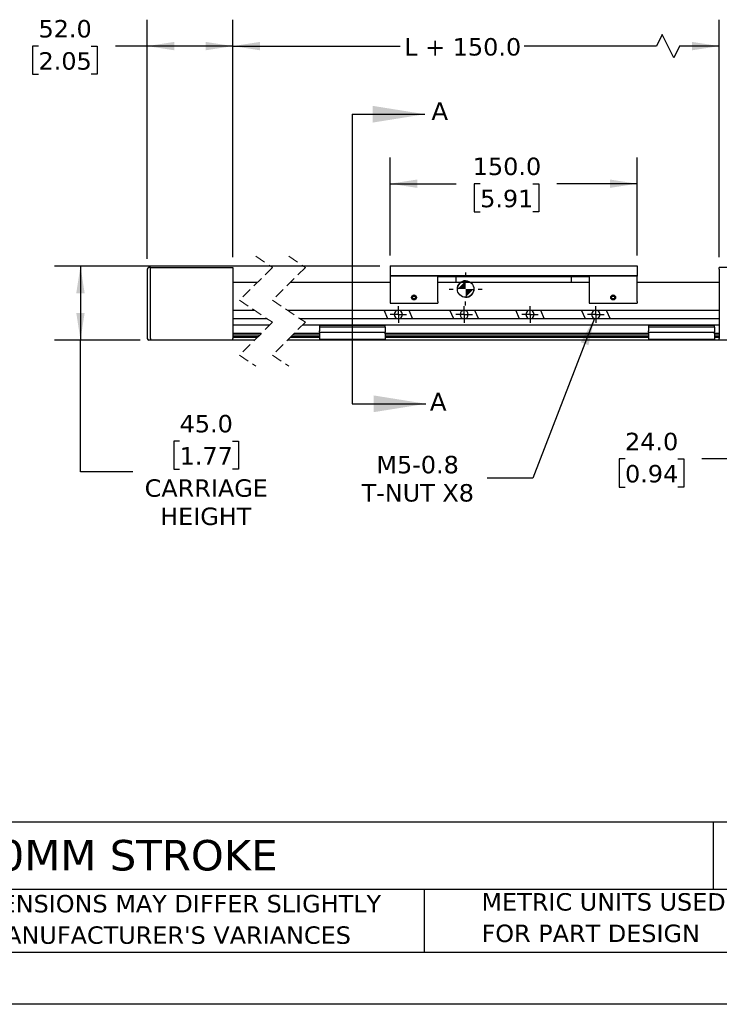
# Model space of a CAD drawing. Header units: millimetres. Extents: x 0 to 1397, y 0 to 1080.
# Tile 3 of 7: x 357 to 782, y 0 to 598. Entities that reach past the tile are written whole.
import ezdxf

# ---------------------------------------------------------------- set-up
doc = ezdxf.new("R2010")
doc.units = ezdxf.units.MM
doc.header["$LTSCALE"] = 5
for name, pattern in [('SLD-Center', [19.05, 15.24, -1.27, 1.27, -1.27]), ('SLD-Dashed', [1.905, 1.27, -0.635]), ('SLD-Solid', [0])]:
    doc.linetypes.add(name, pattern=pattern)
doc.layers.add('CENTER', color=40, linetype='SLD-Center')
doc.layers.add('HATCH', color=6, linetype='SLD-Solid')
doc.layers.add('DIMENSIONS', color=140, linetype='SLD-Solid', lineweight=25)
doc.layers.add('TEXT', color=140, linetype='SLD-Solid', lineweight=25)
doc.styles.add('SLDTEXTSTYLE0', font='VERDANA.TTF')
doc.dimstyles.new('SLDDIMSTYLE0', dxfattribs={"dimtxt": 10.790039, "dimasz": 16.51, "dimexe": 0, "dimexo": 0.0625, "dimgap": 2.69751, "dimtad": 0, "dimtih": 1, "dimtoh": 1, "dimrnd": 1e-09, "dimzin": 4, "dimdsep": 46, "dimtxsty": 'SLDTEXTSTYLE0', "dimsah": 1, "dimcen": 0.09, "dimadec": 0, "dimazin": 1, "dimtfac": 1, "dimtofl": 0, "dimtmove": 0, "dimatfit": 3, "dimfxl": 0, "dimfrac": 2, "dimtolj": 1, "dimtzin": 12, "dimarcsym": 0})
doc.dimstyles.new('SLDDIMSTYLE1', dxfattribs={"dimtxt": 10.790039, "dimasz": 16.51, "dimexe": 0, "dimexo": 0.0625, "dimgap": 2.69751, "dimtad": 0, "dimtih": 1, "dimtoh": 1, "dimrnd": 1e-09, "dimzin": 12, "dimdsep": 46, "dimtxsty": 'SLDTEXTSTYLE0', "dimsah": 1, "dimcen": 0.09, "dimadec": 0, "dimazin": 3, "dimtfac": 1, "dimtofl": 0, "dimtmove": 0, "dimatfit": 3, "dimfxl": 0, "dimfrac": 2, "dimtolj": 1, "dimtzin": 12, "dimarcsym": 0})
doc.dimstyles.new('SLDDIMSTYLE2', dxfattribs={"dimtxt": 10.790039, "dimasz": 16.51, "dimexe": 0, "dimexo": 0.0625, "dimgap": 2.69751, "dimtad": 0, "dimtih": 1, "dimtoh": 1, "dimrnd": 1e-09, "dimzin": 4, "dimdsep": 46, "dimtxsty": 'SLDTEXTSTYLE0', "dimsah": 1, "dimcen": 0.09, "dimadec": 0, "dimazin": 1, "dimtfac": 1, "dimtmove": 0, "dimatfit": 0, "dimfxl": 0, "dimfrac": 2, "dimtolj": 1, "dimtzin": 12, "dimarcsym": 0})
doc.dimstyles.new('SLDDIMSTYLE4', dxfattribs={"dimtxt": 10.790039, "dimasz": 16.51, "dimexe": 0, "dimexo": 0.0625, "dimgap": 2.69751, "dimtad": 0, "dimtih": 1, "dimtoh": 1, "dimrnd": 1e-09, "dimzin": 12, "dimdsep": 46, "dimtxsty": 'SLDTEXTSTYLE0', "dimsah": 1, "dimcen": 0, "dimadec": 0, "dimazin": 3, "dimtfac": 1, "dimtofl": 0, "dimtmove": 0, "dimatfit": 3, "dimfxl": 0, "dimfrac": 2, "dimtolj": 1, "dimtzin": 12, "dimarcsym": 0})

# ---------------------------------------------------------------- blocks, each defined once
blk = doc.blocks.new('SW_SYMBOL_MOD_COM')
at = {"layer": 'TEXT', "color": 0}
for p, q in [((2500, 7500), (2500, 6250)), ((-2500, 2500), (-1250, 2500)), ((6250, 2500), (7500, 2500)), ((2500, -2500), (2500, -1250))]:
    blk.add_line(p, q, dxfattribs=at)
blk.add_circle((2500, 2500), 2500, dxfattribs=at)
for start, end in [(90, 180), (270, 0)]:
    blk.add_arc((2500, 2500), 2500, start, end, dxfattribs=at)
for points in [[(2500, 2500), (0, 2500), (2500, 5000)], [(2500, 2500), (5000, 2500), (2500, 0)]]:
    blk.add_solid(points, dxfattribs=at)
blk = doc.blocks.new('SW_NOTE_0_2')
at = {"layer": 'TEXT', "color": 0, "char_height": 10.5833, "attachment_point": 1, "style": 'SLDTEXTSTYLE0'}
for s, insert in [('PART DIMENSIONS MAY DIFFER SLIGHTLY ', (0, 13.44)), ("DUE TO MANUFACTURER'S VARIANCES", (0, -5.67))]:
    blk.add_mtext(s, dxfattribs=dict(at, insert=insert))
blk = doc.blocks.new('SW_NOTE_0_5')
at = {"layer": 'TEXT', "color": 0, "char_height": 10.5833, "attachment_point": 1, "style": 'SLDTEXTSTYLE0'}
for s, insert in [('METRIC UNITS USED ', (0, 13.44)), ('FOR PART DESIGN', (0, -5.67))]:
    blk.add_mtext(s, dxfattribs=dict(at, insert=insert))
blk = doc.blocks.new('_D')
at = {"layer": 'DIMENSIONS'}
for p, q in [((582.5, 454.9), (582.5, 514.43)), ((732.5, 454.9), (732.5, 514.43)), ((582.5, 498.55), (622.58, 498.55)), ((637.2, 498.55), (633.58, 498.55)), ((633.58, 498.55), (633.58, 481.41)), ((669.26, 498.55), (672.89, 498.55)), ((672.89, 498.55), (672.89, 481.41)), ((732.5, 498.55), (683.88, 498.55)), ((633.58, 481.41), (637.2, 481.41)), ((672.89, 481.41), (669.26, 481.41))]:
    blk.add_line(p, q, dxfattribs=at)
for points in [[(582.5, 498.55), (599.01, 496.01), (599.01, 501.09)], [(732.5, 498.55), (715.99, 501.09), (715.99, 496.01)]]:
    blk.add_solid(points, dxfattribs=at)
at = {"layer": 'DIMENSIONS', "char_height": 10.583, "attachment_point": 1, "style": 'SLDTEXTSTYLE0'}
for s, insert in [('150.0', (632.71, 514.41)), ('5.91', (637.2, 494.85))]:
    blk.add_mtext(s, dxfattribs=dict(at, insert=insert))
blk = doc.blocks.new('_D_1')
at = {"layer": 'DIMENSIONS'}
for p, q in [((486.92, 453.9), (486.92, 598.02)), ((782.5, 453.9), (782.5, 598.02)), ((747.8, 589.2), (744.28, 582.15)), ((754.86, 575.09), (747.8, 589.2)), ((486.92, 582.15), (588.65, 582.15)), ((744.28, 582.15), (663.85, 582.15)), ((758.39, 582.15), (754.86, 575.09)), ((782.5, 582.15), (758.39, 582.15))]:
    blk.add_line(p, q, dxfattribs=at)
for points in [[(486.92, 582.15), (503.43, 579.61), (503.43, 584.69)], [(782.5, 582.15), (765.99, 584.69), (765.99, 579.61)]]:
    blk.add_solid(points, dxfattribs=at)
at = {"layer": 'DIMENSIONS', "insert": (591.07, 587.01), "char_height": 10.583, "attachment_point": 1, "style": 'SLDTEXTSTYLE0'}
blk.add_mtext('L + 150.0', dxfattribs=at)
blk = doc.blocks.new('_D_3')
at = {"layer": 'DIMENSIONS'}
for p, q in [((434.92, 452.9), (434.92, 598.02)), ((486.92, 453.9), (486.92, 598.02)), ((368.89, 582.15), (365.26, 582.15)), ((365.26, 582.15), (365.26, 565)), ((400.95, 582.15), (404.57, 582.15)), ((404.57, 582.15), (404.57, 565)), ((434.92, 582.15), (415.57, 582.15)), ((486.92, 582.15), (434.92, 582.15)), ((365.26, 565), (368.89, 565)), ((404.57, 565), (400.95, 565))]:
    blk.add_line(p, q, dxfattribs=at)
for points in [[(434.92, 582.15), (451.43, 579.61), (451.43, 584.69)], [(486.92, 582.15), (470.41, 584.69), (470.41, 579.61)]]:
    blk.add_solid(points, dxfattribs=at)
at = {"layer": 'DIMENSIONS', "char_height": 10.583, "attachment_point": 1, "style": 'SLDTEXTSTYLE0'}
for s, insert in [('52.0', (368.89, 598)), ('2.05', (368.89, 578.44))]:
    blk.add_mtext(s, dxfattribs=dict(at, insert=insert))
blk = doc.blocks.new('_D_6')
at = {"layer": 'DIMENSIONS'}
for p, q in [((576.15, 448.55), (378.49, 448.55)), ((394.36, 448.55), (394.36, 403.55)), ((430.57, 403.55), (378.49, 403.55)), ((394.36, 323.55), (394.36, 403.55)), ((454.62, 342.22), (451, 342.22)), ((451, 342.22), (451, 325.07)), ((486.69, 342.22), (490.31, 342.22)), ((490.31, 342.22), (490.31, 325.07)), ((426.11, 323.55), (394.36, 323.55)), ((451, 325.07), (454.62, 325.07)), ((490.31, 325.07), (486.69, 325.07))]:
    blk.add_line(p, q, dxfattribs=at)
for points in [[(394.36, 448.55), (391.82, 432.04), (396.9, 432.04)], [(394.36, 403.55), (396.9, 420.06), (391.82, 420.06)]]:
    blk.add_solid(points, dxfattribs=at)
at = {"layer": 'DIMENSIONS', "char_height": 10.583, "attachment_point": 1, "style": 'SLDTEXTSTYLE0'}
for s, insert in [('45.0', (454.62, 358.08)), ('1.77', (454.62, 338.51)), ('CARRIAGE', (433.36, 318.95)), ('HEIGHT', (442.79, 301.8))]:
    blk.add_mtext(s, dxfattribs=dict(at, insert=insert))
blk = doc.blocks.new('_D_7')
at = {"layer": 'DIMENSIONS'}
for p, q in [((810.5, 412.66), (810.5, 315.51)), ((834.5, 398.21), (834.5, 315.51)), ((725.23, 331.38), (721.61, 331.38)), ((721.61, 331.38), (721.61, 314.23)), ((757.3, 331.38), (760.92, 331.38)), ((760.92, 331.38), (760.92, 314.23)), ((810.5, 331.38), (771.92, 331.38)), ((834.5, 331.38), (866.25, 331.38)), ((721.61, 314.23), (725.23, 314.23)), ((760.92, 314.23), (757.3, 314.23))]:
    blk.add_line(p, q, dxfattribs=at)
for points in [[(810.5, 331.38), (793.99, 333.92), (793.99, 328.84)], [(834.5, 331.38), (851.01, 328.84), (851.01, 333.92)]]:
    blk.add_solid(points, dxfattribs=at)
at = {"layer": 'DIMENSIONS', "char_height": 10.583, "attachment_point": 1, "style": 'SLDTEXTSTYLE0'}
for s, insert in [('24.0', (725.23, 347.24)), ('0.94', (725.23, 327.68))]:
    blk.add_mtext(s, dxfattribs=dict(at, insert=insert))
blk = doc.blocks.new('_D_9')
at = {"layer": 'DIMENSIONS'}
for p, q in [((706.6, 416.72), (669.21, 319.75)), ((669.21, 319.75), (641.43, 319.75))]:
    blk.add_line(p, q, dxfattribs=at)
blk.add_solid([(706.6, 416.72), (698.29, 402.23), (703.03, 400.4)], dxfattribs=at)
at = {"layer": 'DIMENSIONS', "char_height": 10.583, "attachment_point": 1, "style": 'SLDTEXTSTYLE0'}
for s, insert in [('M5-0.8', (574.16, 333.19)), ('T-NUT X8', (565.19, 316.04))]:
    blk.add_mtext(s, dxfattribs=dict(at, insert=insert))
blk = doc.blocks.new('SW_CENTERMARKSYMBOL_0')
at = {"layer": 'CENTER', "color": 0}
for p, q in [((-2.54, 0), (-5.04, 0)), ((0, 0), (-2.54, 0)), ((0, 2.54), (0, 5.04)), ((0, 0), (0, 2.54)), ((0, 0), (0, -2.54)), ((0, 0), (2.54, 0)), ((2.54, 0), (5.04, 0)), ((0, -2.54), (0, -5.04))]:
    blk.add_line(p, q, dxfattribs=at)
blk = doc.blocks.new('SW_CENTERMARKSYMBOL_1')
at = {"layer": 'CENTER', "color": 0}
for p, q in [((-2.54, 0), (-5.04, 0)), ((0, 0), (-2.54, 0)), ((0, 2.54), (0, 5.04)), ((0, 0), (0, 2.54)), ((0, 0), (0, -2.54)), ((0, 0), (2.54, 0)), ((2.54, 0), (5.04, 0)), ((0, -2.54), (0, -5.04))]:
    blk.add_line(p, q, dxfattribs=at)
blk = doc.blocks.new('SW_CENTERMARKSYMBOL_2')
at = {"layer": 'CENTER', "color": 0}
for p, q in [((-2.54, 0), (-5.04, 0)), ((0, 0), (-2.54, 0)), ((0, 2.54), (0, 5.04)), ((0, 0), (0, 2.54)), ((0, 0), (0, -2.54)), ((0, 0), (2.54, 0)), ((2.54, 0), (5.04, 0)), ((0, -2.54), (0, -5.04))]:
    blk.add_line(p, q, dxfattribs=at)
blk = doc.blocks.new('SW_CENTERMARKSYMBOL_3')
at = {"layer": 'CENTER', "color": 0}
for p, q in [((-2.54, 0), (-5.04, 0)), ((0, 0), (-2.54, 0)), ((0, 2.54), (0, 5.04)), ((0, 0), (0, 2.54)), ((0, 0), (0, -2.54)), ((0, 0), (2.54, 0)), ((2.54, 0), (5.04, 0)), ((0, -2.54), (0, -5.04))]:
    blk.add_line(p, q, dxfattribs=at)

msp = doc.modelspace()

# ---------------------------------------------------------------- linework, layer by layer
at = {"color": 7, "linetype": 'SLD-Dashed', "lineweight": 18}
for p, q in [((500.997, 454.43), (510.997, 447.742)), ((520.997, 454.43), (530.997, 447.742)), ((510.997, 447.742), (490.997, 427.742)), ((530.997, 447.742), (510.997, 427.742)), ((490.997, 427.742), (510.997, 414.367)), ((510.997, 427.742), (530.997, 414.367)), ((510.997, 414.367), (490.997, 394.367)), ((530.997, 414.367), (510.997, 394.367)), ((490.997, 394.367), (500.997, 387.68)), ((510.997, 394.367), (520.997, 387.68))]:
    msp.add_line(p, q, dxfattribs=at)
for p, q in [((434.919, 446.554), (434.919, 404.555)), ((436.919, 447.554), (435.919, 447.554)), ((436.919, 447.555), (486.919, 447.555)), ((436.919, 446.555), (436.919, 447.555)), ((436.919, 404.555), (436.919, 446.555)), ((486.919, 447.555), (486.919, 446.555)), ((486.919, 446.555), (486.919, 404.555)), ((582.498, 448.555), (582.498, 442.555)), ((582.498, 448.555), (732.498, 448.555)), ((732.498, 448.555), (732.498, 442.555)), ((782.498, 446.555), (782.498, 447.555)), ((832.498, 447.555), (782.498, 447.555)), ((782.498, 446.555), (782.498, 404.555)), ((501.81, 438.555), (486.919, 438.555)), ((582.498, 438.555), (521.81, 438.555)), ((732.498, 442.555), (582.498, 442.555)), ((582.498, 442.555), (582.498, 442.355)), ((611.498, 442.355), (582.498, 442.355)), ((582.498, 442.355), (582.498, 441.355)), ((582.498, 441.355), (582.498, 427.055)), ((583.998, 442.355), (583.998, 442.555)), ((609.998, 442.355), (609.998, 442.555)), ((611.498, 441.355), (611.498, 442.355)), ((611.498, 442.255), (703.498, 442.255)), ((611.498, 427.055), (611.498, 441.355)), ((703.498, 438.555), (611.498, 438.555)), ((622.498, 442.255), (622.498, 438.555)), ((692.498, 442.255), (692.498, 438.555)), ((703.498, 442.355), (703.498, 441.355)), ((732.498, 442.355), (703.498, 442.355)), ((703.498, 441.355), (703.498, 427.055)), ((704.998, 442.355), (704.998, 442.555)), ((730.998, 442.355), (730.998, 442.555)), ((732.498, 442.555), (732.498, 442.355)), ((732.498, 441.355), (732.498, 442.355)), ((732.498, 427.055), (732.498, 441.355)), ((782.498, 438.555), (732.498, 438.555)), ((582.498, 427.055), (582.498, 426.055)), ((582.498, 426.055), (611.498, 426.055)), ((595.998, 429.455), (596.498, 430.321)), ((596.498, 428.589), (595.998, 429.455)), ((596.498, 430.321), (597.498, 430.321)), ((597.498, 428.589), (596.498, 428.589)), ((597.498, 430.321), (597.998, 429.455)), ((597.998, 429.455), (597.498, 428.589)), ((611.498, 427.055), (611.498, 426.055)), ((703.498, 427.055), (703.498, 426.055)), ((703.498, 426.055), (732.498, 426.055)), ((716.998, 429.455), (717.498, 430.321)), ((717.498, 428.589), (716.998, 429.455)), ((717.498, 430.321), (718.498, 430.321)), ((718.498, 428.589), (717.498, 428.589)), ((718.498, 430.321), (718.997, 429.455)), ((718.997, 429.455), (718.498, 428.589)), ((732.498, 427.055), (732.498, 426.055)), ((486.919, 421.655), (500.1, 421.655)), ((520.1, 421.655), (782.498, 421.655)), ((581.153, 416.455), (578.842, 421.655)), ((593.842, 421.655), (596.153, 416.455)), ((621.153, 416.455), (618.842, 421.655)), ((633.842, 421.655), (636.153, 416.455)), ((661.153, 416.455), (658.842, 421.655)), ((673.842, 421.655), (676.153, 416.455)), ((701.153, 416.455), (698.842, 421.655)), ((713.842, 421.655), (716.153, 416.455)), ((507.876, 416.455), (486.919, 416.455)), ((782.498, 416.455), (527.876, 416.455)), ((509.185, 412.555), (486.919, 412.555)), ((504.185, 407.555), (486.919, 407.555)), ((539.498, 407.555), (524.185, 407.555)), ((782.498, 412.555), (529.185, 412.555)), ((579.498, 412.455), (539.498, 412.455)), ((539.498, 412.455), (539.498, 411.455)), ((579.498, 411.455), (539.498, 411.455)), ((539.498, 411.455), (539.498, 409.255)), ((539.498, 408.255), (539.498, 409.255)), ((539.498, 408.255), (579.498, 408.255)), ((539.498, 408.255), (539.498, 407.255)), ((539.498, 407.255), (539.498, 404.055)), ((579.498, 411.455), (579.498, 412.455)), ((579.498, 411.455), (579.498, 409.255)), ((579.498, 409.255), (579.498, 408.255)), ((579.498, 407.255), (579.498, 408.255)), ((739.498, 407.555), (579.498, 407.555)), ((579.498, 407.255), (579.498, 404.055)), ((779.498, 412.455), (739.498, 412.455)), ((739.498, 412.455), (739.498, 411.455)), ((779.498, 411.455), (739.498, 411.455)), ((739.498, 411.455), (739.498, 409.255)), ((739.498, 408.255), (739.498, 409.255)), ((739.498, 408.255), (779.498, 408.255)), ((739.498, 408.255), (739.498, 407.255)), ((739.498, 407.255), (739.498, 404.055)), ((779.498, 411.455), (779.498, 412.455)), ((779.498, 411.455), (779.498, 409.255)), ((779.498, 409.255), (779.498, 408.255)), ((779.498, 407.255), (779.498, 408.255)), ((782.498, 407.555), (779.498, 407.555)), ((779.498, 407.255), (779.498, 404.055)), ((436.919, 403.555), (435.919, 403.555)), ((436.919, 404.555), (436.919, 403.555)), ((486.919, 403.555), (436.919, 403.555)), ((486.919, 406.655), (503.285, 406.655)), ((486.919, 405.713), (502.343, 405.713)), ((501.685, 405.055), (486.919, 405.055)), ((486.919, 403.555), (486.919, 404.555)), ((500.185, 403.555), (486.919, 403.555)), ((539.498, 403.555), (520.185, 403.555)), ((539.498, 405.055), (521.685, 405.055)), ((522.343, 405.713), (539.498, 405.713)), ((523.285, 406.655), (539.498, 406.655)), ((539.498, 404.055), (579.498, 404.055)), ((539.498, 404.055), (539.498, 403.555)), ((579.498, 403.555), (539.498, 403.555)), ((579.498, 406.655), (739.498, 406.655)), ((579.498, 405.713), (739.498, 405.713)), ((739.498, 405.055), (579.498, 405.055)), ((579.498, 403.555), (579.498, 404.055)), ((739.498, 403.555), (579.498, 403.555)), ((739.498, 404.055), (779.498, 404.055)), ((739.498, 404.055), (739.498, 403.555)), ((779.498, 403.555), (739.498, 403.555)), ((779.498, 406.655), (782.498, 406.655)), ((779.498, 405.713), (782.498, 405.713)), ((782.498, 405.055), (779.498, 405.055)), ((779.498, 403.555), (779.498, 404.055)), ((782.498, 403.555), (779.498, 403.555)), ((782.498, 403.555), (782.498, 404.555)), ((832.498, 403.555), (782.498, 403.555))]:
    msp.add_line(p, q)
at = {"color": 7, "linetype": 'SLD-Solid'}
msp.add_line((1397.012, 0.013), (0.012, 0.013), dxfattribs=at)
for centre, radius in [((596.998, 429.455), 1.5), ((596.998, 429.455), 1.4), ((596.998, 429.455), 1.3), ((717.998, 429.455), 1.5), ((717.998, 429.455), 1.4), ((717.998, 429.455), 1.3)]:
    msp.add_circle(centre, radius)
for centre, radius, start, end in [((435.919, 446.554), 1, 90.001157, 179.99959), ((587.498, 419.055), 2.5, 359.999936, 180.000064), ((587.498, 419.055), 2.5, 179.999957, 0.000043), ((627.498, 419.055), 2.5, 0.000277, 179.999723), ((627.498, 419.055), 2.5, 180.000299, 359.999701), ((667.498, 419.055), 2.5, 359.999936, 180.000064), ((667.498, 419.055), 2.5, 179.999957, 0.000043), ((707.498, 419.055), 2.5, 359.999936, 180.000064), ((707.498, 419.055), 2.5, 179.999957, 0.000043), ((435.919, 404.555), 1, 180.00041, 269.998843)]:
    msp.add_arc(centre, radius, start, end)
at = {"layer": 'HATCH'}
msp.add_line((559.498, 540.764), (559.498, 364.835), dxfattribs=at)
at = {"layer": 'HATCH', "linetype": 'SLD-Solid'}
for p, q in [((559.498, 540.764), (603.655, 540.764)), ((559.498, 364.835), (604.294, 364.835))]:
    msp.add_line(p, q, dxfattribs=at)
at = {"layer": 'HATCH'}
for points in [[(603.655, 540.764), (571.905, 545.844), (571.905, 535.684)], [(604.294, 364.835), (572.544, 369.915), (572.544, 359.755)]]:
    msp.add_solid(points, dxfattribs=at)
at = {"layer": 'TEXT'}
for p, q in [((1365.25, 110.631), (31.75, 110.631)), ((778.794, 110.631), (778.794, 69.85)), ((1365.25, 69.85), (31.75, 69.85)), ((603.232, 69.85), (603.232, 31.75)), ((31.75, 31.75), (1365.25, 31.75))]:
    msp.add_line(p, q, dxfattribs=at)

# ---------------------------------------------------------------- block references
at = {"layer": 'CENTER'}
for name, p in [('SW_CENTERMARKSYMBOL_0', (587.498, 419.055)), ('SW_CENTERMARKSYMBOL_1', (627.498, 419.055)), ('SW_CENTERMARKSYMBOL_2', (667.498, 419.055)), ('SW_CENTERMARKSYMBOL_3', (707.498, 419.055))]:
    msp.add_blockref(name, p, dxfattribs=at)
at = {"layer": 'TEXT', "xscale": 0.002016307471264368, "yscale": 0.002016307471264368, "zscale": 0.002016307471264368}
msp.add_blockref('SW_SYMBOL_MOD_COM', (623.34, 429.527), dxfattribs=at)
at = {"layer": 'TEXT'}
for name, p in [('SW_NOTE_0_2', (275.596, 53.022)), ('SW_NOTE_0_5', (638.022, 54.098))]:
    msp.add_blockref(name, p, dxfattribs=at)

# ---------------------------------------------------------------- texts
at = {"layer": 'HATCH', "char_height": 10.79, "attachment_point": 1, "style": 'SLDTEXTSTYLE0'}
for insert in [(607.598, 548.081), (606.64, 371.512)]:
    msp.add_mtext('A', dxfattribs=dict(at, insert=insert))
at = {"layer": 'TEXT', "insert": (39.829, 99.863), "char_height": 18.52083, "attachment_point": 1, "style": 'SLDTEXTSTYLE0'}
msp.add_mtext('LINEAR ACTUATOR, 1000MM STROKE', dxfattribs=at)

# ---------------------------------------------------------------- dimensions: what is measured, and where the dimension line sits
at = {"layer": 'DIMENSIONS'}
for base, p1, p2, dimstyle, picture, middle in [((486.919, 582.147), (434.919, 446.554), (486.919, 447.555), 'SLDDIMSTYLE0', '_D_3', (384.919, 582.147)), ((732.498, 498.555), (582.498, 448.555), (732.498, 448.555), 'SLDDIMSTYLE0', '_D', (653.232, 498.555)), ((810.498, 331.384), (834.498, 404.555), (810.498, 419.015), 'SLDDIMSTYLE2', '_D_7', (741.267, 331.384))]:
    dim = msp.add_linear_dim(base=base, p1=p1, p2=p2, dimstyle=dimstyle, dxfattribs=at)
    dim.commit()
    dim.dimension.update_dxf_attribs({"geometry": picture, "text_midpoint": middle, "dimtype": 160})
dim = msp.add_linear_dim(base=(486.919, 582.147), p1=(782.498, 447.555), p2=(486.919, 447.555), text='L + 150.0', dimstyle='SLDDIMSTYLE1', dxfattribs=at)
dim.commit()
dim.dimension.update_dxf_attribs({"geometry": '_D_1', "text_midpoint": (626.251, 582.147), "dimtype": 160})
dim = msp.add_linear_dim(base=(394.36, 403.555), p1=(582.498, 448.555), p2=(436.919, 403.555), angle=90, text='<>\\PCARRIAGE\\PHEIGHT', dimstyle='SLDDIMSTYLE0', dxfattribs=at)
dim.commit()
dim.dimension.update_dxf_attribs({"geometry": '_D_6', "text_midpoint": (394.36, 323.55), "dimtype": 160})
dim = msp.add_diameter_dim_2p(p1=(708.397, 421.387), p2=(706.598, 416.722), text='M5-0.8\\PT-NUT X8', dimstyle='SLDDIMSTYLE4', override={"dimpost": '<>'}, dxfattribs=at)
dim.commit()
dim.dimension.update_dxf_attribs({"geometry": '_D_9', "text_midpoint": (599.342, 319.749), "dimtype": 163})

doc.saveas('drawing.dxf')
